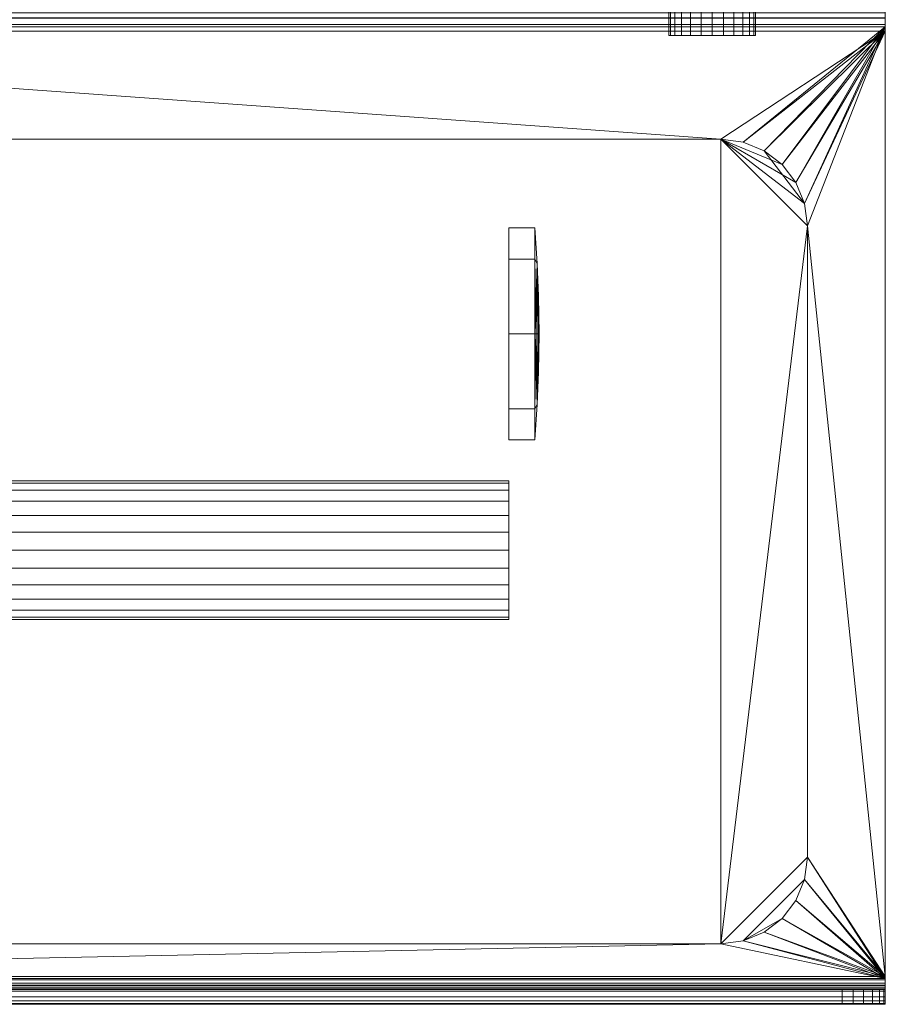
# Model space of a CAD drawing. Header units: millimetres. Extents: x -15489 to 15034, y -13406 to 13375.
# Tile 5 of 10: x -788 to -688, y -2507 to -2393. Entities that reach past the tile are written whole.
import ezdxf

# ---------------------------------------------------------------- set-up
doc = ezdxf.new("R2010")
doc.units = ezdxf.units.MM
doc.layers.add('P-SANR-FIXT', color=6, linetype='Continuous', lineweight=9)

# ---------------------------------------------------------------- blocks, each defined once
blk = doc.blocks.new('FFAS0498-908440BF0_REVIT - Concept Square SingleTissueHolder w_S_MB-326106-_3D_')
at = {"layer": 'P-SANR-FIXT'}
mesh = blk.add_polyface(dxfattribs=at)
corners = [(25, 104, 800), (25, 214, 800), (25, 214.78, 799.9), (25, 215.5, 799.6), (25, 216.12, 799.12), (25, 216.6, 798.5), (25, 216.9, 797.78), (25, 217, 797), (25, 217, 795), (25, 215.3, 795), (25, 215.3, 796.79), (25, 215.25, 797.18), (25, 215.1, 797.55), (25, 214.86, 797.86), (25, 214.55, 798.1), (25, 214.18, 798.25), (25, 213.79, 798.3), (25, 104.5, 798.3), (25, 103.72, 798.2), (25, 103, 797.9), (25, 102.38, 797.42), (25, 101.9, 796.8), (25, 101.6, 796.08), (25, 101.5, 795.3), (25, 101.5, 725), (25, 100, 725), (25, 100, 796), (25, 100.14, 797.04), (25, 100.54, 798), (25, 101.17, 798.83), (25, 102, 799.46), (25, 102.96, 799.86)]
mesh.append_faces([[corners[k] for k in face] for face in [(10, 7, 8, 9)]], dxfattribs={"vtx0": -1})
mesh.append_faces([[corners[k] for k in face] for face in [(23, 26, 22)]], dxfattribs={"vtx0": -1, "vtx1": -1})
mesh.append_faces([[corners[k] for k in face] for face in [(14, 2, 3, 13), (15, 1, 2, 14), (29, 19, 20, 28), (7, 10, 11), (21, 27, 28, 20), (22, 26, 27, 21)]], dxfattribs={"vtx0": -1, "vtx2": -1})
mesh.append_faces([[corners[k] for k in face] for face in [(1, 15, 16, 17)]], dxfattribs={"vtx0": -1, "vtx3": -1})
mesh.append_faces([[corners[k] for k in face] for face in [(4, 5, 13, 3), (30, 31, 19, 29)]], dxfattribs={"vtx1": -1, "vtx2": -1})
mesh.append_faces([[corners[k] for k in face] for face in [(31, 0, 18, 19), (17, 18, 0, 1), (11, 12, 6, 7), (12, 13, 5, 6)]], dxfattribs={"vtx1": -1, "vtx3": -1})
mesh.append_faces([[corners[k] for k in face] for face in [(23, 24, 25, 26)]], dxfattribs={"vtx3": -1})
mesh = blk.add_polyface(dxfattribs=at)
corners = [(225, 217, 797), (225, 217, 795), (224.83, 217, 793.71), (224.33, 217, 792.5), (223.54, 217, 791.46), (222.5, 217, 790.67), (221.29, 217, 790.17), (220, 217, 790), (30, 217, 790), (28.71, 217, 790.17), (27.5, 217, 790.67), (26.46, 217, 791.46), (25.67, 217, 792.5), (25.17, 217, 793.71), (25, 217, 795), (25, 217, 797)]
mesh.append_faces([[corners[k] for k in face] for face in [(13, 10, 11, 12)]], dxfattribs={"vtx0": -1})
mesh.append_faces([[corners[k] for k in face] for face in [(8, 15, 0)]], dxfattribs={"vtx0": -1, "vtx2": -1})
mesh.append_faces([[corners[k] for k in face] for face in [(8, 13, 14, 15)]], dxfattribs={"vtx0": -1, "vtx3": -1})
mesh.append_faces([[corners[k] for k in face] for face in [(2, 3, 1)]], dxfattribs={"vtx1": -1})
mesh.append_faces([[corners[k] for k in face] for face in [(0, 1, 7, 8)]], dxfattribs={"vtx1": -1, "vtx3": -1})
mesh.append_faces([[corners[k] for k in face] for face in [(3, 4, 5, 1), (5, 6, 7, 1), (8, 9, 10, 13)]], dxfattribs={"vtx2": -1, "vtx3": -1})
mesh = blk.add_polyface(dxfattribs=at)
corners = [(225, 214, 800), (225, 214.78, 799.9), (225, 215.5, 799.6), (225, 216.12, 799.12), (225, 216.6, 798.5), (225, 216.9, 797.78), (225, 217, 797), (25, 217, 797), (25, 216.9, 797.78), (25, 216.6, 798.5), (25, 216.12, 799.12), (25, 215.5, 799.6), (25, 214.78, 799.9), (25, 214, 800)]
mesh.append_faces([[corners[k] for k in face] for face in [(8, 5, 6, 7), (1, 12, 13, 0)]], dxfattribs={"vtx0": -1})
mesh.append_faces([[corners[k] for k in face] for face in [(4, 9, 10, 3), (2, 11, 12, 1), (11, 2, 3, 10)]], dxfattribs={"vtx0": -1, "vtx2": -1})
mesh.append_faces([[corners[k] for k in face] for face in [(4, 5, 8, 9)]], dxfattribs={"vtx1": -1, "vtx3": -1})
mesh = blk.add_polyface(dxfattribs=at)
corners = [(30, 215.3, 790), (28.71, 215.3, 790.17), (27.5, 215.3, 790.67), (26.46, 215.3, 791.46), (25.67, 215.3, 792.5), (25.17, 215.3, 793.71), (25, 215.3, 795), (25, 217, 795), (25.17, 217, 793.71), (25.67, 217, 792.5), (26.46, 217, 791.46), (27.5, 217, 790.67), (28.71, 217, 790.17), (30, 217, 790)]
mesh.append_faces([[corners[k] for k in face] for face in [(7, 8, 5, 6), (0, 1, 12, 13)]], dxfattribs={"vtx1": -1})
mesh.append_faces([[corners[k] for k in face] for face in [(8, 9, 4, 5), (3, 4, 9, 10), (10, 11, 2, 3), (11, 12, 1, 2)]], dxfattribs={"vtx1": -1, "vtx3": -1})
mesh = blk.add_polyface(dxfattribs=at)
corners = [(30, 215.3, 790), (30, 217, 790), (220, 217, 790), (220, 215.3, 790)]
mesh.append_faces([[corners[k] for k in face] for face in [(0, 1, 2, 3)]])
mesh = blk.add_polyface(dxfattribs=at)
corners = [(225, 215.3, 796.79), (225, 215.25, 797.18), (225, 215.1, 797.55), (225, 214.86, 797.86), (225, 214.55, 798.1), (225, 214.18, 798.25), (225, 213.79, 798.3), (25, 213.79, 798.3), (25, 214.18, 798.25), (25, 214.55, 798.1), (25, 214.86, 797.86), (25, 215.1, 797.55), (25, 215.25, 797.18), (25, 215.3, 796.79)]
mesh.append_faces([[corners[k] for k in face] for face in [(8, 5, 6, 7)]], dxfattribs={"vtx0": -1})
mesh.append_faces([[corners[k] for k in face] for face in [(9, 4, 5, 8), (4, 9, 10, 3), (12, 1, 2, 11), (3, 10, 11, 2)]], dxfattribs={"vtx0": -1, "vtx2": -1})
mesh.append_faces([[corners[k] for k in face] for face in [(13, 0, 1, 12)]], dxfattribs={"vtx2": -1})
mesh = blk.add_polyface(dxfattribs=at)
corners = [(225, 215.3, 795), (225, 215.3, 796.79), (25, 215.3, 796.79), (25, 215.3, 795), (25.17, 215.3, 793.71), (25.67, 215.3, 792.5), (26.46, 215.3, 791.46), (27.5, 215.3, 790.67), (28.71, 215.3, 790.17), (30, 215.3, 790), (220, 215.3, 790), (221.29, 215.3, 790.17), (222.5, 215.3, 790.67), (223.54, 215.3, 791.46), (224.33, 215.3, 792.5), (224.83, 215.3, 793.71)]
mesh.append_faces([[corners[k] for k in face] for face in [(0, 13, 14, 15)]], dxfattribs={"vtx0": -1})
mesh.append_faces([[corners[k] for k in face] for face in [(1, 9, 10)]], dxfattribs={"vtx0": -1, "vtx2": -1})
mesh.append_faces([[corners[k] for k in face] for face in [(12, 13, 0, 11), (3, 4, 7), (2, 3, 9, 1)]], dxfattribs={"vtx1": -1, "vtx2": -1})
mesh.append_faces([[corners[k] for k in face] for face in [(0, 1, 10, 11)]], dxfattribs={"vtx1": -1, "vtx3": -1})
mesh.append_faces([[corners[k] for k in face] for face in [(7, 8, 9, 3)]], dxfattribs={"vtx2": -1, "vtx3": -1})
mesh.append_faces([[corners[k] for k in face] for face in [(4, 5, 6, 7)]], dxfattribs={"vtx3": -1})
mesh = blk.add_polyface(dxfattribs=at)
corners = [(225, 104, 800), (225, 214, 800), (25, 214, 800), (25, 104, 800), (34, 200, 800), (34.34, 202.59, 800), (35.34, 205, 800), (36.93, 207.07, 800), (39, 208.66, 800), (41.41, 209.66, 800), (44, 210, 800), (206, 210, 800), (208.59, 209.66, 800), (211, 208.66, 800), (213.07, 207.07, 800), (214.66, 205, 800), (215.66, 202.59, 800), (216, 200, 800), (216, 127, 800), (215.66, 124.41, 800), (214.66, 122, 800), (213.07, 119.93, 800), (211, 118.34, 800), (208.59, 117.34, 800), (206, 117, 800), (44, 117, 800), (41.41, 117.34, 800), (39, 118.34, 800), (36.93, 119.93, 800), (35.34, 122, 800), (34.34, 124.41, 800), (34, 127, 800)]
mesh.append_faces([[corners[k] for k in face] for face in [(15, 1, 14), (20, 0, 19), (9, 2, 8), (6, 2, 5), (27, 3, 26), (29, 3, 28)]], dxfattribs={"vtx0": -1, "vtx1": -1})
mesh.append_faces([[corners[k] for k in face] for face in [(1, 15, 16), (1, 17, 18), (0, 20, 21), (0, 24, 25), (2, 6, 7), (3, 29, 30)]], dxfattribs={"vtx0": -1, "vtx2": -1})
mesh.append_faces([[corners[k] for k in face] for face in [(16, 17, 1), (11, 12, 1), (13, 14, 1), (12, 13, 1), (21, 22, 0), (23, 24, 0), (22, 23, 0), (9, 10, 2), (7, 8, 2), (4, 5, 2), (27, 28, 3), (30, 31, 3)]], dxfattribs={"vtx1": -1, "vtx2": -1})
mesh.append_faces([[corners[k] for k in face] for face in [(10, 11, 1, 2), (18, 19, 0, 1), (31, 4, 2, 3), (25, 26, 3, 0)]], dxfattribs={"vtx1": -1, "vtx3": -1})
mesh = blk.add_polyface(dxfattribs=at)
corners = [(225, 213.79, 798.3), (225, 104.5, 798.3), (25, 104.5, 798.3), (25, 213.79, 798.3), (206, 210, 798.3), (44, 210, 798.3), (41.41, 209.66, 798.3), (39, 208.66, 798.3), (36.93, 207.07, 798.3), (35.34, 205, 798.3), (34.34, 202.59, 798.3), (34, 200, 798.3), (34, 127, 798.3), (34.34, 124.41, 798.3), (35.34, 122, 798.3), (36.93, 119.93, 798.3), (39, 118.34, 798.3), (41.41, 117.34, 798.3), (44, 117, 798.3), (206, 117, 798.3), (208.59, 117.34, 798.3), (211, 118.34, 798.3), (213.07, 119.93, 798.3), (214.66, 122, 798.3), (215.66, 124.41, 798.3), (216, 127, 798.3), (216, 200, 798.3), (215.66, 202.59, 798.3), (214.66, 205, 798.3), (213.07, 207.07, 798.3), (211, 208.66, 798.3), (208.59, 209.66, 798.3)]
mesh.append_faces([[corners[k] for k in face] for face in [(23, 1, 22), (28, 0, 27), (26, 0, 25), (17, 2, 16), (14, 2, 13), (7, 3, 6), (9, 3, 8)]], dxfattribs={"vtx0": -1, "vtx1": -1})
mesh.append_faces([[corners[k] for k in face] for face in [(1, 23, 24), (1, 24, 25, 0), (0, 28, 29), (0, 4, 5), (2, 14, 15), (3, 9, 10)]], dxfattribs={"vtx0": -1, "vtx2": -1})
mesh.append_faces([[corners[k] for k in face] for face in [(19, 20, 1), (21, 22, 1), (20, 21, 1), (26, 27, 0), (29, 30, 0), (31, 4, 0), (30, 31, 0), (17, 18, 2), (15, 16, 2), (7, 8, 3), (10, 11, 3), (11, 12, 3)]], dxfattribs={"vtx1": -1, "vtx2": -1})
mesh.append_faces([[corners[k] for k in face] for face in [(18, 19, 1, 2), (12, 13, 2, 3), (5, 6, 3, 0)]], dxfattribs={"vtx1": -1, "vtx3": -1})
mesh = blk.add_polyface(dxfattribs=at)
corners = [(34, 200, 800), (34, 200, 798.3), (34.34, 202.59, 798.3), (35.34, 205, 798.3), (36.93, 207.07, 798.3), (39, 208.66, 798.3), (41.41, 209.66, 798.3), (44, 210, 798.3), (44, 210, 800), (41.41, 209.66, 800), (39, 208.66, 800), (36.93, 207.07, 800), (35.34, 205, 800), (34.34, 202.59, 800)]
mesh.append_faces([[corners[k] for k in face] for face in [(9, 6, 7, 8), (2, 13, 0, 1)]], dxfattribs={"vtx0": -1})
mesh.append_faces([[corners[k] for k in face] for face in [(10, 5, 6, 9), (5, 10, 11, 4), (12, 3, 4, 11), (13, 2, 3, 12)]], dxfattribs={"vtx0": -1, "vtx2": -1})
mesh = blk.add_polyface(dxfattribs=at)
corners = [(44, 210, 798.3), (41.41, 209.66, 798.3), (39, 208.66, 798.3), (36.93, 207.07, 798.3), (35.34, 205, 798.3), (34.34, 202.59, 798.3), (34, 200, 798.3), (34, 127, 798.3), (34.34, 124.41, 798.3), (35.34, 122, 798.3), (36.93, 119.93, 798.3), (39, 118.34, 798.3), (41.41, 117.34, 798.3), (44, 117, 798.3), (206, 117, 798.3), (208.59, 117.34, 798.3), (211, 118.34, 798.3), (213.07, 119.93, 798.3), (214.66, 122, 798.3), (215.66, 124.41, 798.3), (216, 127, 798.3), (216, 200, 798.3), (215.66, 202.59, 798.3), (214.66, 205, 798.3), (213.07, 207.07, 798.3), (211, 208.66, 798.3), (208.59, 209.66, 798.3), (206, 210, 798.3)]
mesh.append_faces([[corners[k] for k in face] for face in [(3, 1, 2), (11, 8, 9, 10)]], dxfattribs={"vtx0": -1})
mesh.append_faces([[corners[k] for k in face] for face in [(16, 19, 15)]], dxfattribs={"vtx0": -1, "vtx1": -1})
mesh.append_faces([[corners[k] for k in face] for face in [(14, 27, 0, 13), (6, 0, 1, 5), (0, 6, 7)]], dxfattribs={"vtx0": -1, "vtx2": -1})
mesh.append_faces([[corners[k] for k in face] for face in [(21, 26, 27, 14)]], dxfattribs={"vtx0": -1, "vtx2": -1, "vtx3": -1})
mesh.append_faces([[corners[k] for k in face] for face in [(8, 11, 12, 13)]], dxfattribs={"vtx0": -1, "vtx3": -1})
mesh.append_faces([[corners[k] for k in face] for face in [(20, 21, 14), (4, 5, 1, 3)]], dxfattribs={"vtx1": -1, "vtx2": -1})
mesh.append_faces([[corners[k] for k in face] for face in [(7, 8, 13, 0)]], dxfattribs={"vtx1": -1, "vtx2": -1, "vtx3": -1})
mesh.append_faces([[corners[k] for k in face] for face in [(19, 20, 14, 15)]], dxfattribs={"vtx1": -1, "vtx3": -1})
mesh.append_faces([[corners[k] for k in face] for face in [(24, 25, 26, 23), (17, 18, 19, 16)]], dxfattribs={"vtx2": -1})
mesh.append_faces([[corners[k] for k in face] for face in [(21, 22, 23, 26)]], dxfattribs={"vtx2": -1, "vtx3": -1})
mesh = blk.add_polyface(dxfattribs=at)
corners = [(206, 210, 796.6), (208.59, 209.66, 796.6), (211, 208.66, 796.6), (213.07, 207.07, 796.6), (214.66, 205, 796.6), (215.66, 202.59, 796.6), (216, 200, 796.6), (216, 127, 796.6), (215.66, 124.41, 796.6), (214.66, 122, 796.6), (213.07, 119.93, 796.6), (211, 118.34, 796.6), (208.59, 117.34, 796.6), (206, 117, 796.6), (44, 117, 796.6), (41.41, 117.34, 796.6), (39, 118.34, 796.6), (36.93, 119.93, 796.6), (35.34, 122, 796.6), (34.34, 124.41, 796.6), (34, 127, 796.6), (34, 200, 796.6), (34.34, 202.59, 796.6), (35.34, 205, 796.6), (36.93, 207.07, 796.6), (39, 208.66, 796.6), (41.41, 209.66, 796.6), (44, 210, 796.6)]
mesh.append_faces([[corners[k] for k in face] for face in [(3, 0, 1, 2)]], dxfattribs={"vtx0": -1})
mesh.append_faces([[corners[k] for k in face] for face in [(7, 10, 13, 6)]], dxfattribs={"vtx0": -1, "vtx1": -1, "vtx2": -1})
mesh.append_faces([[corners[k] for k in face] for face in [(0, 3, 6, 13)]], dxfattribs={"vtx0": -1, "vtx1": -1, "vtx2": -1, "vtx3": -1})
mesh.append_faces([[corners[k] for k in face] for face in [(27, 21, 22, 26)]], dxfattribs={"vtx0": -1, "vtx2": -1})
mesh.append_faces([[corners[k] for k in face] for face in [(14, 18, 19, 20)]], dxfattribs={"vtx0": -1, "vtx3": -1})
mesh.append_faces([[corners[k] for k in face] for face in [(16, 17, 14, 15)]], dxfattribs={"vtx1": -1})
mesh.append_faces([[corners[k] for k in face] for face in [(17, 18, 14)]], dxfattribs={"vtx1": -1, "vtx2": -1})
mesh.append_faces([[corners[k] for k in face] for face in [(20, 21, 27, 14)]], dxfattribs={"vtx1": -1, "vtx2": -1, "vtx3": -1})
mesh.append_faces([[corners[k] for k in face] for face in [(13, 14, 27, 0)]], dxfattribs={"vtx1": -1, "vtx3": -1})
mesh.append_faces([[corners[k] for k in face] for face in [(24, 25, 26)]], dxfattribs={"vtx2": -1})
mesh.append_faces([[corners[k] for k in face] for face in [(22, 23, 24, 26)]], dxfattribs={"vtx2": -1, "vtx3": -1})
mesh.append_faces([[corners[k] for k in face] for face in [(3, 4, 5, 6), (10, 11, 12, 13), (7, 8, 9, 10)]], dxfattribs={"vtx3": -1})
mesh = blk.add_polyface(dxfattribs=at)
corners = [(44, 210, 796.6), (41.41, 209.66, 796.6), (39, 208.66, 796.6), (36.93, 207.07, 796.6), (35.34, 205, 796.6), (34.34, 202.59, 796.6), (34, 200, 796.6), (34, 200, 798.3), (34.34, 202.59, 798.3), (35.34, 205, 798.3), (36.93, 207.07, 798.3), (39, 208.66, 798.3), (41.41, 209.66, 798.3), (44, 210, 798.3)]
mesh.append_faces([[corners[k] for k in face] for face in [(0, 1, 12, 13), (7, 8, 5, 6)]], dxfattribs={"vtx1": -1})
mesh.append_faces([[corners[k] for k in face] for face in [(1, 2, 11, 12), (10, 11, 2, 3), (3, 4, 9, 10), (4, 5, 8, 9)]], dxfattribs={"vtx1": -1, "vtx3": -1})
mesh = blk.add_polyface(dxfattribs=at)
corners = [(44, 210, 798.3), (206, 210, 798.3), (206, 210, 800), (44, 210, 800)]
mesh.append_faces([[corners[k] for k in face] for face in [(0, 1, 2, 3)]])
mesh = blk.add_polyface(dxfattribs=at)
corners = [(44, 210, 796.6), (44, 210, 798.3), (206, 210, 798.3), (206, 210, 796.6)]
mesh.append_faces([[corners[k] for k in face] for face in [(0, 1, 2, 3)]])
mesh = blk.add_polyface(dxfattribs=at)
corners = [(34, 200, 800), (34, 127, 800), (34, 127, 798.3), (34, 200, 798.3)]
mesh.append_faces([[corners[k] for k in face] for face in [(0, 1, 2, 3)]])
mesh = blk.add_polyface(dxfattribs=at)
corners = [(34, 127, 796.6), (34, 127, 798.3), (34, 200, 798.3), (34, 200, 796.6)]
mesh.append_faces([[corners[k] for k in face] for face in [(0, 1, 2, 3)]])
mesh = blk.add_polyface(dxfattribs=at)
corners = [(68.5, 156.5, 737.3), (68.5, 156.77, 735.23), (68.5, 157.57, 733.3), (68.5, 158.84, 731.64), (68.5, 160.5, 730.37), (68.5, 162.43, 729.57), (68.5, 164.5, 729.3), (68.5, 166.57, 729.57), (68.5, 168.5, 730.37), (68.5, 170.16, 731.64), (68.5, 171.43, 733.3), (68.5, 172.23, 735.23), (68.5, 172.5, 737.3), (176, 172.5, 737.3), (176, 172.23, 735.23), (176, 171.43, 733.3), (176, 170.16, 731.64), (176, 168.5, 730.37), (176, 166.57, 729.57), (176, 164.5, 729.3), (176, 162.43, 729.57), (176, 160.5, 730.37), (176, 158.84, 731.64), (176, 157.57, 733.3), (176, 156.77, 735.23), (176, 156.5, 737.3)]
mesh.append_faces([[corners[k] for k in face] for face in [(0, 1, 24, 25), (13, 14, 11, 12)]], dxfattribs={"vtx1": -1})
mesh.append_faces([[corners[k] for k in face] for face in [(1, 2, 23, 24), (3, 4, 21, 22), (2, 3, 22, 23), (4, 5, 20, 21), (19, 20, 5, 6), (6, 7, 18, 19), (7, 8, 17, 18), (9, 10, 15, 16), (8, 9, 16, 17), (10, 11, 14, 15)]], dxfattribs={"vtx1": -1, "vtx3": -1})
mesh = blk.add_polyface(dxfattribs=at)
corners = [(68.5, 172.5, 737.3), (68.5, 172.23, 739.37), (68.5, 171.43, 741.3), (68.5, 170.16, 742.96), (68.5, 168.5, 744.23), (68.5, 166.57, 745.03), (68.5, 164.5, 745.3), (68.5, 162.43, 745.03), (68.5, 160.5, 744.23), (68.5, 158.84, 742.96), (68.5, 157.57, 741.3), (68.5, 156.77, 739.37), (68.5, 156.5, 737.3), (176, 156.5, 737.3), (176, 156.77, 739.37), (176, 157.57, 741.3), (176, 158.84, 742.96), (176, 160.5, 744.23), (176, 162.43, 745.03), (176, 164.5, 745.3), (176, 166.57, 745.03), (176, 168.5, 744.23), (176, 170.16, 742.96), (176, 171.43, 741.3), (176, 172.23, 739.37), (176, 172.5, 737.3)]
mesh.append_faces([[corners[k] for k in face] for face in [(14, 11, 12, 13)]], dxfattribs={"vtx0": -1})
mesh.append_faces([[corners[k] for k in face] for face in [(7, 18, 19, 6), (18, 7, 8, 17), (17, 8, 9, 16)]], dxfattribs={"vtx0": -1, "vtx2": -1})
mesh.append_faces([[corners[k] for k in face] for face in [(0, 1, 24, 25)]], dxfattribs={"vtx1": -1})
mesh.append_faces([[corners[k] for k in face] for face in [(1, 2, 23, 24), (3, 4, 21, 22), (2, 3, 22, 23), (4, 5, 20, 21), (19, 20, 5, 6), (10, 11, 14, 15), (15, 16, 9, 10)]], dxfattribs={"vtx1": -1, "vtx3": -1})
mesh = blk.add_polyface(dxfattribs=at)
corners = [(68.5, 156.5, 737.3), (68.5, 156.77, 739.37), (68.5, 157.57, 741.3), (68.5, 158.84, 742.96), (68.5, 160.5, 744.23), (68.5, 162.43, 745.03), (68.5, 164.5, 745.3), (68.5, 166.57, 745.03), (68.5, 168.5, 744.23), (68.5, 170.16, 742.96), (68.5, 171.43, 741.3), (68.5, 172.23, 739.37), (68.5, 172.5, 737.3), (68.5, 172.23, 735.23), (68.5, 171.43, 733.3), (68.5, 170.16, 731.64), (68.5, 168.5, 730.37), (68.5, 166.57, 729.57), (68.5, 164.5, 729.3), (68.5, 162.43, 729.57), (68.5, 160.5, 730.37), (68.5, 158.84, 731.64), (68.5, 157.57, 733.3), (68.5, 156.77, 735.23)]
mesh.append_faces([[corners[k] for k in face] for face in [(16, 13, 14, 15)]], dxfattribs={"vtx0": -1})
mesh.append_faces([[corners[k] for k in face] for face in [(7, 19, 5, 6)]], dxfattribs={"vtx0": -1, "vtx1": -1})
mesh.append_faces([[corners[k] for k in face] for face in [(2, 5, 21), (19, 13, 16, 18)]], dxfattribs={"vtx0": -1, "vtx1": -1, "vtx2": -1})
mesh.append_faces([[corners[k] for k in face] for face in [(9, 12, 13, 19)]], dxfattribs={"vtx0": -1, "vtx2": -1, "vtx3": -1})
mesh.append_faces([[corners[k] for k in face] for face in [(11, 12, 9, 10), (4, 5, 2, 3)]], dxfattribs={"vtx1": -1})
mesh.append_faces([[corners[k] for k in face] for face in [(16, 17, 18)]], dxfattribs={"vtx2": -1})
mesh.append_faces([[corners[k] for k in face] for face in [(7, 8, 9, 19), (0, 1, 2, 21), (19, 20, 21, 5)]], dxfattribs={"vtx2": -1, "vtx3": -1})
mesh.append_faces([[corners[k] for k in face] for face in [(21, 22, 23, 0)]], dxfattribs={"vtx3": -1})
mesh = blk.add_polyface(dxfattribs=at)
corners = [(65.5, 139.5, 749.55), (65.5, 148.16, 745.96), (65.5, 151.75, 737.3), (65.5, 148.16, 728.64), (65.5, 139.5, 725.05), (65.13, 139.5, 731.17), (65, 139.5, 737.3), (65, 139.5, 737.3), (65, 139.5, 737.3), (65, 139.5, 737.3), (65, 139.5, 737.3), (65, 139.5, 737.3), (65, 139.5, 737.3), (65, 139.5, 737.3), (65, 139.5, 737.3), (65, 139.5, 737.3), (65.13, 139.5, 743.43), (65.05, 139.5, 734.66), (65.34, 139.5, 746.92), (65.06, 143.88, 737.3), (65.22, 147.64, 736.72)]
mesh.append_faces([[corners[k] for k in face] for face in [(1, 18, 0)]], dxfattribs={"vtx0": -1})
mesh.append_faces([[corners[k] for k in face] for face in [(3, 20, 2), (5, 20, 4)]], dxfattribs={"vtx0": -1, "vtx1": -1})
mesh.append_faces([[corners[k] for k in face] for face in [(20, 5, 19), (19, 16, 20), (1, 20, 18)]], dxfattribs={"vtx0": -1, "vtx1": -1, "vtx2": -1})
mesh.append_faces([[corners[k] for k in face] for face in [(20, 1, 2), (20, 16, 18)]], dxfattribs={"vtx0": -1, "vtx2": -1})
mesh.append_faces([[corners[k] for k in face] for face in [(3, 4, 20), (5, 17, 19)]], dxfattribs={"vtx1": -1, "vtx2": -1})
mesh.append_faces([[corners[k] for k in face] for face in [(19, 14, 16), (17, 9, 19)]], dxfattribs={"vtx2": -1})
mesh = blk.add_polyface(dxfattribs=at)
corners = [(68.5, 139.5, 749.55), (68.5, 148.16, 745.96), (68.5, 151.75, 737.3), (68.5, 148.16, 728.64), (68.5, 139.5, 725.05), (65.5, 139.5, 725.05), (65.5, 148.16, 728.64), (65.5, 151.75, 737.3), (65.5, 148.16, 745.96), (65.5, 139.5, 749.55)]
mesh.append_faces([[corners[k] for k in face] for face in [(6, 3, 4, 5)]], dxfattribs={"vtx0": -1})
mesh.append_faces([[corners[k] for k in face] for face in [(8, 1, 2, 7), (3, 6, 7, 2)]], dxfattribs={"vtx0": -1, "vtx2": -1})
mesh.append_faces([[corners[k] for k in face] for face in [(9, 0, 1, 8)]], dxfattribs={"vtx2": -1})
mesh = blk.add_polyface(dxfattribs=at)
corners = [(68.5, 139.5, 725.05), (68.5, 148.16, 728.64), (68.5, 151.75, 737.3), (68.5, 148.16, 745.96), (68.5, 139.5, 749.55), (68.5, 139.5, 737.3)]
mesh.append_faces([[corners[k] for k in face] for face in [(5, 2, 3, 4)]], dxfattribs={"vtx0": -1})
mesh.append_faces([[corners[k] for k in face] for face in [(5, 0, 1, 2)]], dxfattribs={"vtx3": -1})
mesh = blk.add_polyface(dxfattribs=at)
corners = [(65.5, 139.5, 725.05), (65.5, 130.84, 728.64), (65.5, 127.25, 737.3), (65.5, 130.84, 745.96), (65.5, 139.5, 749.55), (65.13, 139.5, 743.43), (65, 139.5, 737.3), (65, 139.5, 737.3), (65, 139.5, 737.3), (65, 139.5, 737.3), (65, 139.5, 737.3), (65, 139.5, 737.3), (65, 139.5, 737.3), (65, 139.5, 737.3), (65, 139.5, 737.3), (65, 139.5, 737.3), (65.13, 139.5, 731.17), (65.05, 139.5, 739.94), (65.34, 139.5, 727.68), (65.06, 135.12, 737.3), (65.22, 131.36, 737.88)]
mesh.append_faces([[corners[k] for k in face] for face in [(1, 18, 0)]], dxfattribs={"vtx0": -1})
mesh.append_faces([[corners[k] for k in face] for face in [(5, 20, 4), (3, 20, 2)]], dxfattribs={"vtx0": -1, "vtx1": -1})
mesh.append_faces([[corners[k] for k in face] for face in [(20, 5, 19), (19, 16, 20), (1, 20, 18)]], dxfattribs={"vtx0": -1, "vtx1": -1, "vtx2": -1})
mesh.append_faces([[corners[k] for k in face] for face in [(20, 1, 2), (20, 16, 18)]], dxfattribs={"vtx0": -1, "vtx2": -1})
mesh.append_faces([[corners[k] for k in face] for face in [(5, 17, 19), (3, 4, 20)]], dxfattribs={"vtx1": -1, "vtx2": -1})
mesh.append_faces([[corners[k] for k in face] for face in [(19, 14, 16), (17, 9, 19)]], dxfattribs={"vtx2": -1})
mesh = blk.add_polyface(dxfattribs=at)
corners = [(68.5, 139.5, 725.05), (68.5, 130.84, 728.64), (68.5, 127.25, 737.3), (68.5, 130.84, 745.96), (68.5, 139.5, 749.55), (65.5, 139.5, 749.55), (65.5, 130.84, 745.96), (65.5, 127.25, 737.3), (65.5, 130.84, 728.64), (65.5, 139.5, 725.05)]
mesh.append_faces([[corners[k] for k in face] for face in [(6, 3, 4, 5)]], dxfattribs={"vtx0": -1})
mesh.append_faces([[corners[k] for k in face] for face in [(8, 1, 2, 7), (3, 6, 7, 2)]], dxfattribs={"vtx0": -1, "vtx2": -1})
mesh.append_faces([[corners[k] for k in face] for face in [(9, 0, 1, 8)]], dxfattribs={"vtx2": -1})
mesh = blk.add_polyface(dxfattribs=at)
corners = [(68.5, 139.5, 737.3), (68.5, 139.5, 749.55), (68.5, 130.84, 745.96), (68.5, 127.25, 737.3), (68.5, 130.84, 728.64), (68.5, 139.5, 725.05)]
mesh.append_faces([[corners[k] for k in face] for face in [(4, 5, 0, 3)]], dxfattribs={"vtx2": -1})
mesh.append_faces([[corners[k] for k in face] for face in [(0, 1, 2, 3)]], dxfattribs={"vtx3": -1})
mesh = blk.add_polyface(dxfattribs=at)
corners = [(34, 127, 798.3), (34, 127, 800), (34.34, 124.41, 800), (35.34, 122, 800), (36.93, 119.93, 800), (39, 118.34, 800), (41.41, 117.34, 800), (44, 117, 800), (44, 117, 798.3), (41.41, 117.34, 798.3), (39, 118.34, 798.3), (36.93, 119.93, 798.3), (35.34, 122, 798.3), (34.34, 124.41, 798.3)]
mesh.append_faces([[corners[k] for k in face] for face in [(2, 13, 0, 1), (9, 6, 7, 8)]], dxfattribs={"vtx0": -1})
mesh.append_faces([[corners[k] for k in face] for face in [(3, 12, 13, 2), (12, 3, 4, 11), (5, 10, 11, 4), (6, 9, 10, 5)]], dxfattribs={"vtx0": -1, "vtx2": -1})
mesh = blk.add_polyface(dxfattribs=at)
corners = [(34, 127, 796.6), (34.34, 124.41, 796.6), (35.34, 122, 796.6), (36.93, 119.93, 796.6), (39, 118.34, 796.6), (41.41, 117.34, 796.6), (44, 117, 796.6), (44, 117, 798.3), (41.41, 117.34, 798.3), (39, 118.34, 798.3), (36.93, 119.93, 798.3), (35.34, 122, 798.3), (34.34, 124.41, 798.3), (34, 127, 798.3)]
mesh.append_faces([[corners[k] for k in face] for face in [(0, 1, 12, 13), (7, 8, 5, 6)]], dxfattribs={"vtx1": -1})
mesh.append_faces([[corners[k] for k in face] for face in [(1, 2, 11, 12), (10, 11, 2, 3), (3, 4, 9, 10), (4, 5, 8, 9)]], dxfattribs={"vtx1": -1, "vtx3": -1})
mesh = blk.add_polyface(dxfattribs=at)
corners = [(44, 117, 800), (206, 117, 800), (206, 117, 798.3), (44, 117, 798.3)]
mesh.append_faces([[corners[k] for k in face] for face in [(0, 1, 2, 3)]])
mesh = blk.add_polyface(dxfattribs=at)
corners = [(206, 117, 796.6), (206, 117, 798.3), (44, 117, 798.3), (44, 117, 796.6)]
mesh.append_faces([[corners[k] for k in face] for face in [(0, 1, 2, 3)]])
mesh = blk.add_polyface(dxfattribs=at)
corners = [(200, 105, 779), (200.17, 105, 780.29), (200.67, 105, 781.5), (201.46, 105, 782.54), (202.5, 105, 783.33), (203.71, 105, 783.83), (205, 105, 784), (206.29, 105, 783.83), (207.5, 105, 783.33), (208.54, 105, 782.54), (209.33, 105, 781.5), (209.83, 105, 780.29), (210, 105, 779), (209.83, 105, 777.71), (209.33, 105, 776.5), (208.54, 105, 775.46), (207.5, 105, 774.67), (206.29, 105, 774.17), (205, 105, 774), (203.71, 105, 774.17), (202.5, 105, 774.67), (201.46, 105, 775.46), (200.67, 105, 776.5), (200.17, 105, 777.71), (40, 105, 779), (40.17, 105, 780.29), (40.67, 105, 781.5), (41.46, 105, 782.54), (42.5, 105, 783.33), (43.71, 105, 783.83), (45, 105, 784), (46.29, 105, 783.83), (47.5, 105, 783.33), (48.54, 105, 782.54), (49.33, 105, 781.5), (49.83, 105, 780.29), (50, 105, 779), (49.83, 105, 777.71), (49.33, 105, 776.5), (48.54, 105, 775.46), (47.5, 105, 774.67), (46.29, 105, 774.17), (45, 105, 774), (43.71, 105, 774.17), (42.5, 105, 774.67), (41.46, 105, 775.46), (40.67, 105, 776.5), (40.17, 105, 777.71)]
mesh.append_faces([[corners[k] for k in face] for face in [(34, 32, 33), (29, 27, 28), (41, 39, 40)]], dxfattribs={"vtx0": -1})
mesh.append_faces([[corners[k] for k in face] for face in [(17, 8, 15, 16)]], dxfattribs={"vtx0": -1, "vtx1": -1})
mesh.append_faces([[corners[k] for k in face] for face in [(20, 2, 5, 17), (29, 41, 44, 24)]], dxfattribs={"vtx0": -1, "vtx1": -1, "vtx2": -1, "vtx3": -1})
mesh.append_faces([[corners[k] for k in face] for face in [(2, 22, 23), (24, 44, 45)]], dxfattribs={"vtx0": -1, "vtx2": -1})
mesh.append_faces([[corners[k] for k in face] for face in [(5, 7, 8, 17), (15, 10, 11, 13), (29, 31, 32, 41), (24, 26, 27, 29), (32, 36, 37, 41)]], dxfattribs={"vtx0": -1, "vtx2": -1, "vtx3": -1})
mesh.append_faces([[corners[k] for k in face] for face in [(1, 2, 23, 0)]], dxfattribs={"vtx1": -1})
mesh.append_faces([[corners[k] for k in face] for face in [(3, 4, 5, 2), (5, 6, 7), (11, 12, 13), (13, 14, 15), (29, 30, 31), (24, 25, 26)]], dxfattribs={"vtx2": -1})
mesh.append_faces([[corners[k] for k in face] for face in [(8, 9, 10, 15), (20, 21, 22, 2), (34, 35, 36, 32), (37, 38, 39, 41)]], dxfattribs={"vtx2": -1, "vtx3": -1})
mesh.append_faces([[corners[k] for k in face] for face in [(17, 18, 19, 20), (41, 42, 43, 44), (45, 46, 47, 24)]], dxfattribs={"vtx3": -1})
mesh = blk.add_polyface(dxfattribs=at)
corners = [(40, 105, 779), (40.17, 105, 777.71), (40.67, 105, 776.5), (41.46, 105, 775.46), (42.5, 105, 774.67), (43.71, 105, 774.17), (45, 105, 774), (46.29, 105, 774.17), (47.5, 105, 774.67), (48.54, 105, 775.46), (49.33, 105, 776.5), (49.83, 105, 777.71), (50, 105, 779), (50, 101.5, 779), (49.83, 101.5, 777.71), (49.33, 101.5, 776.5), (48.54, 101.5, 775.46), (47.5, 101.5, 774.67), (46.29, 101.5, 774.17), (45, 101.5, 774), (43.71, 101.5, 774.17), (42.5, 101.5, 774.67), (41.46, 101.5, 775.46), (40.67, 101.5, 776.5), (40.17, 101.5, 777.71), (40, 101.5, 779)]
mesh.append_faces([[corners[k] for k in face] for face in [(14, 11, 12, 13)]], dxfattribs={"vtx0": -1})
mesh.append_faces([[corners[k] for k in face] for face in [(24, 1, 2, 23), (22, 3, 4, 21), (23, 2, 3, 22), (21, 4, 5, 20), (6, 19, 20, 5), (18, 7, 8, 17), (17, 8, 9, 16), (15, 10, 11, 14), (16, 9, 10, 15), (7, 18, 19, 6)]], dxfattribs={"vtx0": -1, "vtx2": -1})
mesh.append_faces([[corners[k] for k in face] for face in [(25, 0, 1, 24)]], dxfattribs={"vtx2": -1})
mesh = blk.add_polyface(dxfattribs=at)
corners = [(50, 105, 779), (49.83, 105, 780.29), (49.33, 105, 781.5), (48.54, 105, 782.54), (47.5, 105, 783.33), (46.29, 105, 783.83), (45, 105, 784), (43.71, 105, 783.83), (42.5, 105, 783.33), (41.46, 105, 782.54), (40.67, 105, 781.5), (40.17, 105, 780.29), (40, 105, 779), (40, 101.5, 779), (40.17, 101.5, 780.29), (40.67, 101.5, 781.5), (41.46, 101.5, 782.54), (42.5, 101.5, 783.33), (43.71, 101.5, 783.83), (45, 101.5, 784), (46.29, 101.5, 783.83), (47.5, 101.5, 783.33), (48.54, 101.5, 782.54), (49.33, 101.5, 781.5), (49.83, 101.5, 780.29), (50, 101.5, 779)]
mesh.append_faces([[corners[k] for k in face] for face in [(14, 11, 12, 13)]], dxfattribs={"vtx0": -1})
mesh.append_faces([[corners[k] for k in face] for face in [(24, 1, 2, 23), (22, 3, 4, 21), (23, 2, 3, 22), (21, 4, 5, 20), (6, 19, 20, 5), (18, 7, 8, 17), (17, 8, 9, 16), (15, 10, 11, 14), (16, 9, 10, 15), (7, 18, 19, 6)]], dxfattribs={"vtx0": -1, "vtx2": -1})
mesh.append_faces([[corners[k] for k in face] for face in [(25, 0, 1, 24)]], dxfattribs={"vtx2": -1})
mesh = blk.add_polyface(dxfattribs=at)
corners = [(225, 104.5, 798.3), (225, 103.72, 798.2), (225, 103, 797.9), (225, 102.38, 797.42), (225, 101.9, 796.8), (225, 101.6, 796.08), (225, 101.5, 795.3), (25, 101.5, 795.3), (25, 101.6, 796.08), (25, 101.9, 796.8), (25, 102.38, 797.42), (25, 103, 797.9), (25, 103.72, 798.2), (25, 104.5, 798.3)]
mesh.append_faces([[corners[k] for k in face] for face in [(8, 5, 6, 7)]], dxfattribs={"vtx0": -1})
mesh.append_faces([[corners[k] for k in face] for face in [(9, 4, 5, 8), (4, 9, 10, 3), (12, 1, 2, 11), (3, 10, 11, 2)]], dxfattribs={"vtx0": -1, "vtx2": -1})
mesh.append_faces([[corners[k] for k in face] for face in [(13, 0, 1, 12)]], dxfattribs={"vtx2": -1})
mesh = blk.add_polyface(dxfattribs=at)
corners = [(225, 100, 796), (225, 100.14, 797.04), (225, 100.54, 798), (225, 101.17, 798.83), (225, 102, 799.46), (225, 102.96, 799.86), (225, 104, 800), (25, 104, 800), (25, 102.96, 799.86), (25, 102, 799.46), (25, 101.17, 798.83), (25, 100.54, 798), (25, 100.14, 797.04), (25, 100, 796)]
mesh.append_faces([[corners[k] for k in face] for face in [(1, 12, 13, 0)]], dxfattribs={"vtx0": -1})
mesh.append_faces([[corners[k] for k in face] for face in [(5, 8, 9, 4), (4, 9, 10, 3), (2, 11, 12, 1), (11, 2, 3, 10)]], dxfattribs={"vtx0": -1, "vtx2": -1})
mesh.append_faces([[corners[k] for k in face] for face in [(6, 7, 8, 5)]], dxfattribs={"vtx2": -1})

msp = doc.modelspace()

# ---------------------------------------------------------------- block references
at = {"layer": 'P-SANR-FIXT', "rotation": 180}
msp.add_blockref('FFAS0498-908440BF0_REVIT - Concept Square SingleTissueHolder w_S_MB-326106-_3D_', (-662.87, -2290.12, -574.48), dxfattribs=at)

doc.saveas('drawing.dxf')
